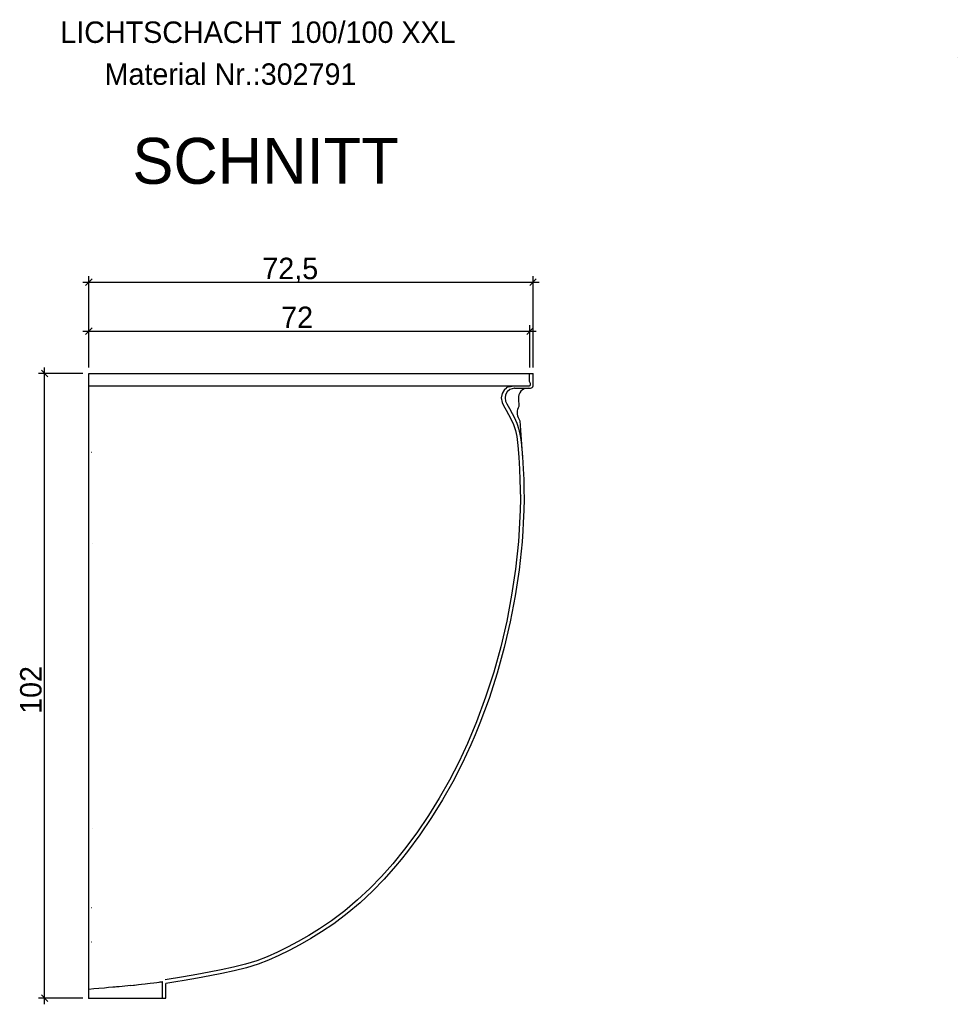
# Model space of a CAD drawing. Extents: x 382 to 662, y -166 to 259.
import ezdxf

# ---------------------------------------------------------------- set-up
doc = ezdxf.new("R2010")
doc.units = 0
doc.linetypes.add('DASHED', pattern=[0.75, 0.5, -0.25])
doc.linetypes.add('SOLID', pattern=[0])
doc.layers.get('0').update_dxf_attribs({"linetype": 'CONTINUOUS'})
doc.layers.add('5', color=7, linetype='CONTINUOUS')

msp = doc.modelspace()

# ---------------------------------------------------------------- linework, layer by layer
at = {"color": 0, "linetype": 'SOLID'}
for p, q in [((393.857124, -47.823234), (392.796464, -48.883894)), ((393.326794, -62.254256), (393.326794, -47.353564)), ((465.296508, -48.883894), (466.357168, -47.823234)), ((465.826838, -62.254256), (465.826838, -47.353564)), ((392.326794, -48.353564), (466.826838, -48.353564)), ((393.857124, -55.809249), (392.796464, -56.869909)), ((393.326794, -62.254256), (393.326794, -55.339579)), ((464.796508, -56.869909), (465.857168, -55.809249)), ((465.326838, -62.254256), (465.326838, -55.339579)), ((392.326794, -56.339579), (466.326838, -56.339579)), ((386.107514, -166.254257), (386.107514, -62.254256)), ((392.326794, -63.254256), (385.107514, -63.254256)), ((386.637844, -63.784586), (385.577184, -62.723926)), ((461.16009, -65.855853), (461.493211, -65.608019)), ((461.854756, -65.438424), (462.406153, -65.304898)), ((392.326812, -165.254257), (385.107514, -165.254257)), ((385.577184, -164.723927), (386.637844, -165.784587))]:
    msp.add_line(p, q, dxfattribs=at)
for points in [[(461.16009, -65.855853), (460.782365, -66.510022), (460.651036, -67.254319), (460.782317, -67.998502), (461.019028, -68.498194), (461.448696, -69.267269), (462.207844, -70.637393), (462.624287, -71.572596), (462.940751, -72.546189), (463.153769, -73.547511), (463.325979, -75.011899), (463.488816, -76.929803), (463.612782, -78.850614), (463.697578, -80.603882), (463.749944, -82.182963), (463.766392, -83.754306), (463.728424, -85.567412), (463.639033, -87.626798), (463.434394, -90.717956)], [(463.435433, -90.705459), (462.945018, -95.212031), (462.323013, -99.45768), (461.525697, -103.677623), (460.551718, -107.863717), (459.40078, -112.008149), (458.074515, -116.103822), (456.57729, -120.144897), (455.118331, -123.672801), (453.717659, -126.693059), (452.186223, -129.665867), (450.525696, -132.584698), (448.744863, -135.443816), (446.85197, -138.235433), (444.846844, -140.947149), (442.926625, -143.333313), (441.105482, -145.392319), (439.19544, -147.355016), (437.197504, -149.213753), (435.115685, -150.966127), (432.947727, -152.601963), (430.97888, -153.937581), (429.235777, -155.007113), (427.467795, -156.017323), (425.758371, -156.929215), (424.108778, -157.741783), (422.440044, -158.484517), (420.74704, -159.134807), (418.917361, -159.700672), (416.941014, -160.192122), (414.943371, -160.614272), (412.946702, -161.001501), (410.965294, -161.374179), (408.765089, -161.772924), (405.778444, -162.281983)]]:
    msp.add_lwpolyline(points, dxfattribs=at)
for centre, radius, start, end in [((462.090113, -66.410333), 1, 103.612675, 126.648304), ((462.523832, -65.790853), 0.5, 96.328473, 103.612675), ((462.870987, -66.154388), 0.5, 90.002825, 100.426844)]:
    msp.add_arc(centre, radius, start, end, dxfattribs=at)
at = {"layer": '5', "color": 0, "linetype": 'SOLID'}
for p, q in [((535.067732, -11.675959), (535.067807, -11.674763)), ((393.326794, -63.254256), (464.976838, -63.254243)), ((393.326794, -65.254256), (393.326794, -63.254256)), ((464.976838, -63.254243), (465.226838, -63.254262)), ((465.226838, -63.254256), (465.826838, -63.254256)), ((465.226838, -64.540858), (465.226838, -63.254256)), ((465.826838, -65.254414), (465.826838, -63.254256)), ((393.326794, -65.254323), (460.278142, -65.254329)), ((393.326794, -88.01332), (393.326794, -65.254323)), ((460.278142, -65.254329), (462.806604, -65.254359)), ((462.468718, -65.293899), (462.826838, -65.254182)), ((462.806604, -65.254359), (462.825503, -65.254329)), ((462.826838, -65.254182), (465.226838, -65.254182)), ((462.826838, -65.654298), (465.426838, -65.654457)), ((465.026667, -65.654475), (465.326802, -65.654451)), ((463.430524, -67.365492), (463.518145, -68.624849)), ((463.494787, -70.664253), (463.682683, -70.989699)), ((463.682683, -70.989699), (464.106369, -77.079213)), ((464.106369, -77.079213), (464.108055, -77.102461)), ((464.108283, -77.105647), (464.11715, -77.229219)), ((393.326794, -89.165413), (393.326794, -88.01332)), ((393.326794, -90.297738), (393.326794, -89.165413)), ((393.326813, -163.834614), (393.326813, -90.297738)), ((464.032815, -90.761458), (464.032925, -90.760115)), ((393.326812, -165.254257), (393.326812, -163.834614)), ((400.13305, -163.193087), (400.767676, -163.123033)), ((405.326837, -165.254257), (405.32688, -162.55608)), ((405.876837, -165.254257), (405.876837, -162.87386)), ((393.326812, -165.254257), (405.326837, -165.254257)), ((405.326837, -165.254257), (405.876837, -165.254257))]:
    msp.add_line(p, q, dxfattribs=at)
at = {"layer": '5', "color": 0, "linetype": 'DASHED'}
for p, q in [((462.801321, -65.65439), (462.826838, -65.65439)), ((462.825503, -65.254329), (462.826838, -65.254329)), ((462.826838, -65.254335), (465.226838, -65.254341)), ((465.226838, -65.254341), (465.326828, -65.227461)), ((465.326802, -65.654451), (465.426838, -65.654439)), ((463.653927, -73.167781), (463.654425, -73.17613)), ((463.928764, -74.960933), (463.963006, -75.341524)), ((393.783807, -76.080599), (393.79851, -76.080599)), ((464.108053, -77.102461), (464.108283, -77.105647)), ((463.972316, -83.205342), (463.972585, -83.231502)), ((393.875079, -91.00602), (393.876843, -91.004256)), ((393.875079, -137.606024), (393.876819, -137.604287)), ((393.783807, -150.461969), (393.79851, -150.468652)), ((393.783807, -156.080606), (393.79851, -156.080606)), ((400.13305, -163.193087), (400.641473, -163.137241)), ((400.641473, -163.137241), (400.767676, -163.123033))]:
    msp.add_line(p, q, dxfattribs=at)
at = {"layer": '5', "color": 0, "linetype": 'SOLID'}
for points in [[(462.780497, -65.662644), (462.038983, -65.889668), (461.619782, -66.241447), (461.346127, -66.715382), (461.251036, -67.254305), (461.3461, -67.793199), (461.549181, -68.217234), (461.968308, -68.967262), (462.425416, -69.773205), (462.74244, -70.364983), (463.184417, -71.357527), (463.520284, -72.390813), (463.746364, -73.453533), (463.833197, -74.097563), (463.923283, -74.955089), (464.087148, -76.8851), (464.211896, -78.818035), (464.297073, -80.579283), (464.349752, -82.167791), (464.366387, -83.75692), (464.328085, -85.587578), (464.238185, -87.658669), (464.159313, -88.95192), (464.032815, -90.761458)], [(465.226838, -65.254182), (465.36344, -65.190858), (465.41344, -65.104256), (465.426838, -64.997557), (465.41344, -64.890858), (465.226838, -64.540858)], [(464.032815, -90.761458), (463.540339, -95.286825), (462.914772, -99.556786), (462.112823, -103.801244), (461.133115, -108.011965), (459.975368, -112.180915), (458.641312, -116.300649), (457.135509, -120.364878), (456.371017, -122.260955), (455.667674, -123.914094), (454.256747, -126.956468), (452.713694, -129.951831), (451.041054, -132.891954), (449.247901, -135.770852), (447.341955, -138.58172), (445.321515, -141.314147), (444.317426, -142.588236), (443.384963, -143.720517), (441.545757, -145.799944), (439.614843, -147.784086), (437.595183, -149.663032), (435.490517, -151.434636), (433.295409, -153.090959), (431.300971, -154.4438), (429.541149, -155.523589), (427.757643, -156.542668), (426.032517, -157.462923), (424.36478, -158.284428), (422.671854, -159.037928), (420.94529, -159.701108), (419.075722, -160.279397), (417.072127, -160.777621), (415.060303, -161.202768), (413.058209, -161.591049), (411.075595, -161.963954), (408.869409, -162.363786), (407.511018, -162.599047), (405.876837, -162.87386)], [(400.13305, -163.193087), (398.76224, -163.334001), (398.271416, -163.382347), (398.04165, -163.404641), (397.82019, -163.425097), (397.612098, -163.443605), (397.232269, -163.476753), (396.534622, -163.536789), (395.868078, -163.592352), (394.941568, -163.671931), (394.163244, -163.743764), (393.326812, -163.834614)], [(400.767676, -163.123033), (401.452308, -163.045496), (401.948126, -162.988301), (402.537768, -162.918522), (402.890048, -162.875647), (403.358957, -162.817108), (403.922635, -162.745045), (404.420114, -162.679532), (404.786999, -162.630356), (404.971939, -162.605192), (405.083056, -162.589967), (405.194153, -162.574626), (405.262005, -162.565207), (405.32688, -162.55608)]]:
    msp.add_lwpolyline(points, dxfattribs=at)
for centre, radius, start, end in [((465.026921, -67.254682), 1.600385, 90.009098, 183.970686), ((465.426753, -65.254332), 0.400125, 270.01212, 359.988229), ((465.226835, -69.664253), 1.999997, 148.687645, 210.000047)]:
    msp.add_arc(centre, radius, start, end, dxfattribs=at)
at = {"layer": '5', "color": 0, "linetype": 'DASHED'}
msp.add_point((393.326813, -165.254257), dxfattribs=at)
msp.add_point((393.326813, -165.254257), dxfattribs=at)
at = {"layer": '5', "color": 0, "linetype": 'SOLID'}
msp.add_point((393.326813, -165.254257), dxfattribs=at)
msp.add_point((393.326813, -165.254257), dxfattribs=at)
msp.add_point((393.326813, -165.254257), dxfattribs=at)

# ---------------------------------------------------------------- texts
at = {"color": 0, "linetype": 'SOLID'}
for s, height, p in [('LICHTSCHACHT 100/100 XXL', 3.5, (388.674447, -9.279135)), ('Material Nr.:302791', 3.5, (395.899889, -16.12429)), ('SCHNITT', 7.5, (400.437755, -32.288264)), ('72,5', 3.5, (421.647856, -47.853564)), ('72', 3.5, (424.717473, -55.839579))]:
    msp.add_text(s, height=height, dxfattribs=at).set_placement(p)
msp.add_text('102', height=3.5, rotation=90, dxfattribs=at).set_placement((385.607514, -118.829398))

doc.saveas('drawing.dxf')
